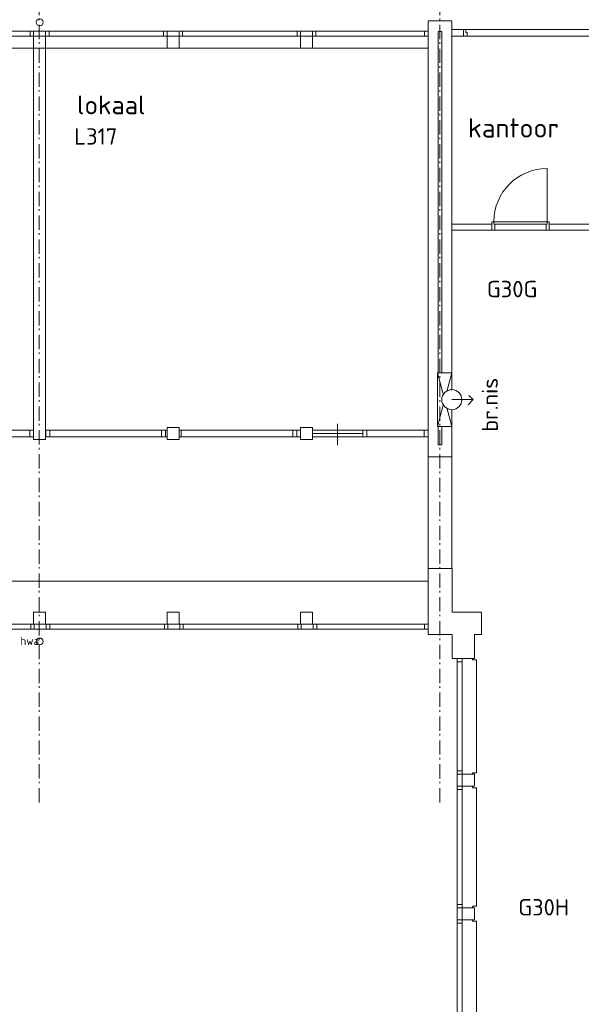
# Model space of a CAD drawing. Header units: millimetres. Extents: x -126050 to 29524, y -41406 to 36511.
# Tile 10 of 14: x -35045 to -25228, y -15178 to 2023. Entities that reach past the tile are written whole.
import ezdxf

# ---------------------------------------------------------------- set-up
doc = ezdxf.new("R2010")
doc.units = ezdxf.units.MM
doc.header["$LTSCALE"] = 100
doc.linetypes.add('STYLE_06', pattern=[0.416656, 0.25, -0.083313, 0.027771, -0.055573])
doc.layers.add('None', color=7, linetype='Continuous', lineweight=5)
doc.styles.add('Tekton Plus Regular', font='isocpeur.ttf')

# ---------------------------------------------------------------- blocks, each defined once
blk = doc.blocks.new('Group-52')
at = {"color": 8, "linetype": 'Continuous', "lineweight": 5}
blk.add_wipeout([(27853.5, -2012.7), (34643.5, -2012.7), (34643.5, -2126.7), (27853.5, -2126.7)], dxfattribs=at).dxf.layer = 'None'
at = {"layer": 'None', "color": 8, "linetype": 'Continuous', "lineweight": 5}
blk.add_lwpolyline([(27853.5, -2012.7), (34643.5, -2012.7), (34643.5, -2126.7), (27853.5, -2126.7)], close=True, dxfattribs=at)
at = {"color": 8, "linetype": 'Continuous', "lineweight": 5}
for points in [[(27853.5, -2012.7), (27920.5, -2012.7), (27920.5, -2126.7), (27853.5, -2126.7)], [(29910.5, -2012.7), (29977.5, -2012.7), (29977.5, -2126.7), (29910.5, -2126.7)], [(30187.5, -2012.7), (30254.5, -2012.7), (30254.5, -2126.7), (30187.5, -2126.7)], [(32243.5, -2012.7), (32310.5, -2012.7), (32310.5, -2126.7), (32243.5, -2126.7)], [(32520.5, -2012.7), (32587.5, -2012.7), (32587.5, -2126.7), (32520.5, -2126.7)], [(33487.5, -2012.7), (33554.5, -2012.7), (33554.5, -2126.7), (33487.5, -2126.7)], [(34576.5, -2012.7), (34643.5, -2012.7), (34643.5, -2126.7), (34576.5, -2126.7)]]:
    blk.add_wipeout(points, dxfattribs=at).dxf.layer = 'None'
at = {"layer": 'None', "color": 8, "linetype": 'Continuous', "lineweight": 5}
for points in [[(27853.5, -2012.7), (27920.5, -2012.7), (27920.5, -2126.7), (27853.5, -2126.7)], [(29910.5, -2012.7), (29977.5, -2012.7), (29977.5, -2126.7), (29910.5, -2126.7)], [(30187.5, -2012.7), (30254.5, -2012.7), (30254.5, -2126.7), (30187.5, -2126.7)], [(32243.5, -2012.7), (32310.5, -2012.7), (32310.5, -2126.7), (32243.5, -2126.7)], [(32520.5, -2012.7), (32587.5, -2012.7), (32587.5, -2126.7), (32520.5, -2126.7)], [(33487.5, -2012.7), (33554.5, -2012.7), (33554.5, -2126.7), (33487.5, -2126.7)], [(34576.5, -2012.7), (34643.5, -2012.7), (34643.5, -2126.7), (34576.5, -2126.7)]]:
    blk.add_lwpolyline(points, close=True, dxfattribs=at)
at = {"color": 8, "linetype": 'Continuous', "lineweight": 5}
blk.add_wipeout([(32587.5, -2069.7), (33487.5, -2069.7), (33487.5, -2126.7), (32587.5, -2126.7)], dxfattribs=at).dxf.layer = 'None'
at = {"layer": 'None', "color": 8, "linetype": 'Continuous', "lineweight": 5}
blk.add_line((33037.5, -1899.7), (33037.5, -2269.7), dxfattribs=at)
blk.add_lwpolyline([(32587.5, -2069.7), (33487.5, -2069.7), (33487.5, -2126.7), (32587.5, -2126.7)], close=True, dxfattribs=at)
blk = doc.blocks.new('Group-53')
at = {"color": 8, "linetype": 'Continuous', "lineweight": 5}
blk.add_wipeout([(34859.5, -2012.7), (41538.5, -2012.7), (41538.5, -2126.7), (34859.5, -2126.7)], dxfattribs=at).dxf.layer = 'None'
at = {"layer": 'None', "color": 8, "linetype": 'Continuous', "lineweight": 5}
blk.add_lwpolyline([(34859.5, -2012.7), (41538.5, -2012.7), (41538.5, -2126.7), (34859.5, -2126.7)], close=True, dxfattribs=at)
at = {"color": 8, "linetype": 'Continuous', "lineweight": 5}
for points in [[(34859.5, -2012.7), (34925.5, -2012.7), (34925.5, -2126.7), (34859.5, -2126.7)], [(36882.5, -2012.7), (36948.5, -2012.7), (36948.5, -2126.7), (36882.5, -2126.7)], [(37155.5, -2012.7), (37221.5, -2012.7), (37221.5, -2126.7), (37155.5, -2126.7)], [(39177.5, -2012.7), (39243.5, -2012.7), (39243.5, -2126.7), (39177.5, -2126.7)], [(39450.5, -2012.7), (39516.5, -2012.7), (39516.5, -2126.7), (39450.5, -2126.7)], [(40401.5, -2012.7), (40467.5, -2012.7), (40467.5, -2126.7), (40401.5, -2126.7)], [(41472.5, -2012.7), (41538.5, -2012.7), (41538.5, -2126.7), (41472.5, -2126.7)]]:
    blk.add_wipeout(points, dxfattribs=at).dxf.layer = 'None'
at = {"layer": 'None', "color": 8, "linetype": 'Continuous', "lineweight": 5}
for points in [[(34859.5, -2012.7), (34925.5, -2012.7), (34925.5, -2126.7), (34859.5, -2126.7)], [(36882.5, -2012.7), (36948.5, -2012.7), (36948.5, -2126.7), (36882.5, -2126.7)], [(37155.5, -2012.7), (37221.5, -2012.7), (37221.5, -2126.7), (37155.5, -2126.7)], [(39177.5, -2012.7), (39243.5, -2012.7), (39243.5, -2126.7), (39177.5, -2126.7)], [(39450.5, -2012.7), (39516.5, -2012.7), (39516.5, -2126.7), (39450.5, -2126.7)], [(40401.5, -2012.7), (40467.5, -2012.7), (40467.5, -2126.7), (40401.5, -2126.7)], [(41472.5, -2012.7), (41538.5, -2012.7), (41538.5, -2126.7), (41472.5, -2126.7)]]:
    blk.add_lwpolyline(points, close=True, dxfattribs=at)
at = {"color": 8, "linetype": 'Continuous', "lineweight": 5}
blk.add_wipeout([(39516.5, -2069.7), (40401.5, -2069.7), (40401.5, -2126.7), (39516.5, -2126.7)], dxfattribs=at).dxf.layer = 'None'
at = {"layer": 'None', "color": 8, "linetype": 'Continuous', "lineweight": 5}
blk.add_line((39958.5, -1899.7), (39958.5, -2269.7), dxfattribs=at)
blk.add_lwpolyline([(39516.5, -2069.7), (40401.5, -2069.7), (40401.5, -2126.7), (39516.5, -2126.7)], close=True, dxfattribs=at)
blk = doc.blocks.new('Group-58')
at = {"color": 8, "linetype": 'Continuous', "lineweight": 5}
blk.add_wipeout([(-7305.5, -5397.7), (41538.5, -5397.7), (41538.5, -5487.7), (-7305.5, -5487.7)], dxfattribs=at).dxf.layer = 'None'
at = {"layer": 'None', "color": 8, "linetype": 'Continuous', "lineweight": 5}
blk.add_lwpolyline([(-7305.5, -5397.7), (41538.5, -5397.7), (41538.5, -5487.7), (-7305.5, -5487.7)], close=True, dxfattribs=at)
at = {"color": 8, "linetype": 'Continuous', "lineweight": 5}
for points in [[(34595.5, -5397.7), (34655.5, -5397.7), (34655.5, -5487.7), (34595.5, -5487.7)], [(34865.5, -5397.7), (34925.5, -5397.7), (34925.5, -5487.7), (34865.5, -5487.7)], [(36929.5, -5397.7), (36989.5, -5397.7), (36989.5, -5487.7), (36929.5, -5487.7)], [(37199.5, -5397.7), (37259.5, -5397.7), (37259.5, -5487.7), (37199.5, -5487.7)], [(39263.5, -5397.7), (39323.5, -5397.7), (39323.5, -5487.7), (39263.5, -5487.7)], [(39533.5, -5397.7), (39593.5, -5397.7), (39593.5, -5487.7), (39533.5, -5487.7)], [(41478.5, -5397.7), (41538.5, -5397.7), (41538.5, -5487.7), (41478.5, -5487.7)]]:
    blk.add_wipeout(points, dxfattribs=at).dxf.layer = 'None'
at = {"layer": 'None', "color": 8, "linetype": 'Continuous', "lineweight": 5}
for points in [[(34595.5, -5397.7), (34655.5, -5397.7), (34655.5, -5487.7), (34595.5, -5487.7)], [(34865.5, -5397.7), (34925.5, -5397.7), (34925.5, -5487.7), (34865.5, -5487.7)], [(36929.5, -5397.7), (36989.5, -5397.7), (36989.5, -5487.7), (36929.5, -5487.7)], [(37199.5, -5397.7), (37259.5, -5397.7), (37259.5, -5487.7), (37199.5, -5487.7)], [(39263.5, -5397.7), (39323.5, -5397.7), (39323.5, -5487.7), (39263.5, -5487.7)], [(39533.5, -5397.7), (39593.5, -5397.7), (39593.5, -5487.7), (39533.5, -5487.7)], [(41478.5, -5397.7), (41538.5, -5397.7), (41538.5, -5487.7), (41478.5, -5487.7)]]:
    blk.add_lwpolyline(points, close=True, dxfattribs=at)
blk = doc.blocks.new('Group-59')
at = {"color": 8, "linetype": 'Continuous', "lineweight": 5}
blk.add_wipeout([(42048.5, -5997.7), (42138.5, -5997.7), (42138.5, -33582.7), (42048.5, -33582.7)], dxfattribs=at).dxf.layer = 'None'
at = {"layer": 'None', "color": 8, "linetype": 'Continuous', "lineweight": 5}
blk.add_lwpolyline([(42048.5, -5997.7), (42138.5, -5997.7), (42138.5, -33582.7), (42048.5, -33582.7)], close=True, dxfattribs=at)
at = {"color": 8, "linetype": 'Continuous', "lineweight": 5}
for points in [[(42048.5, -5997.7), (42138.5, -5997.7), (42138.5, -6057.7), (42048.5, -6057.7)], [(42048.5, -7959.7), (42138.5, -7959.7), (42138.5, -8019.7), (42048.5, -8019.7)], [(42048.5, -8229.7), (42138.5, -8229.7), (42138.5, -8289.7), (42048.5, -8289.7)], [(42048.5, -10293.7), (42138.5, -10293.7), (42138.5, -10353.7), (42048.5, -10353.7)], [(42048.5, -10563.7), (42138.5, -10563.7), (42138.5, -10623.7), (42048.5, -10623.7)]]:
    blk.add_wipeout(points, dxfattribs=at).dxf.layer = 'None'
at = {"layer": 'None', "color": 8, "linetype": 'Continuous', "lineweight": 5}
for points in [[(42048.5, -5997.7), (42138.5, -5997.7), (42138.5, -6057.7), (42048.5, -6057.7)], [(42048.5, -7959.7), (42138.5, -7959.7), (42138.5, -8019.7), (42048.5, -8019.7)], [(42048.5, -8229.7), (42138.5, -8229.7), (42138.5, -8289.7), (42048.5, -8289.7)], [(42048.5, -10293.7), (42138.5, -10293.7), (42138.5, -10353.7), (42048.5, -10353.7)], [(42048.5, -10563.7), (42138.5, -10563.7), (42138.5, -10623.7), (42048.5, -10623.7)]]:
    blk.add_lwpolyline(points, close=True, dxfattribs=at)
blk = doc.blocks.new('Group-60')
at = {"layer": 'None', "color": 8, "insert": (34602, 5451), "char_height": 279.98, "attachment_point": 1, "line_spacing_factor": 0.979769, "style": 'Tekton Plus Regular'}
blk.add_mtext('{\\H0.5036x;\\lhwa}', dxfattribs=at)
at = {"color": 8, "linetype": 'Continuous', "lineweight": 5}
blk.add_wipeout([(34796, 5156), (34812, 5113), (34792, 5071), (34749, 5055), (34708, 5074), (34691, 5117), (34710, 5159), (34754, 5175)], dxfattribs=at).dxf.layer = 'None'
at = {"layer": 'None', "color": 8, "linetype": 'Continuous', "lineweight": 5}
blk.add_circle((34752, 5115), 60.1, dxfattribs=at)
blk = doc.blocks.new('Group-85')
at = {"layer": 'None', "color": 8, "linetype": 'Continuous', "lineweight": 5}
for q in [(42240, -1565), (42254, -1403)]:
    blk.add_line((42328, -1477), q, dxfattribs=at)
at = {"layer": 'None', "color": 8, "insert": (42478, -2038), "char_height": 279.32, "attachment_point": 1, "rotation": 90, "line_spacing_factor": 0.981329, "style": 'Tekton Plus Regular'}
blk.add_mtext('{\\H1.007x;\\lbr.nis}', dxfattribs=at)
at = {"color": 8, "linetype": 'Continuous', "lineweight": 5}
blk.add_wipeout([(41704, -1007), (41954, -1007), (41954, -1947), (41704, -1947)], dxfattribs=at).dxf.layer = 'None'
at = {"layer": 'None', "color": 8, "linetype": 'Continuous', "lineweight": 5}
for p, q in [((41954, -1947), (41704, -1007)), ((41704, -1947), (41954, -1007))]:
    blk.add_line(p, q, dxfattribs=at)
blk.add_lwpolyline([(41704, -1007), (41954, -1007), (41954, -1947), (41704, -1947)], close=True, dxfattribs=at)
at = {"color": 8, "linetype": 'Continuous', "lineweight": 5}
blk.add_wipeout([(42128, -1459), (42090, -1587), (41972, -1651), (41844, -1612), (41780, -1495), (41819, -1366), (41936, -1303), (42065, -1341)], dxfattribs=at).dxf.layer = 'None'
at = {"layer": 'None', "color": 8, "linetype": 'Continuous', "lineweight": 5}
blk.add_line((41954, -1477), (42328, -1477), dxfattribs=at)
blk.add_circle((41954, -1477), 175, dxfattribs=at)
blk = doc.blocks.new('Group-94')
at = {"color": 140, "linetype": 'Continuous', "lineweight": 15}
blk.add_wipeout([(43654.5, 1486.3), (42654.5, 1486.3), (42654.5, 1631.3), (43654.5, 1631.3)], dxfattribs=at).dxf.layer = 'None'
at = {"layer": 'None', "color": 140, "linetype": 'Continuous', "lineweight": 15}
blk.add_lwpolyline([(43654.5, 1486.3), (42654.5, 1486.3), (42654.5, 1631.3), (43654.5, 1631.3)], close=True, dxfattribs=at)
at = {"color": 140, "linetype": 'Continuous', "lineweight": 15}
for points in [[(42704.5, 1486.3), (42654.5, 1486.3), (42654.5, 1631.3), (42704.5, 1631.3)], [(43654.5, 1486.3), (43604.5, 1486.3), (43604.5, 1631.3), (43654.5, 1631.3)]]:
    blk.add_wipeout(points, dxfattribs=at).dxf.layer = 'None'
at = {"layer": 'None', "color": 140, "linetype": 'Continuous', "lineweight": 15}
for points in [[(42704.5, 1486.3), (42654.5, 1486.3), (42654.5, 1631.3), (42704.5, 1631.3)], [(43654.5, 1486.3), (43604.5, 1486.3), (43604.5, 1631.3), (43654.5, 1631.3)]]:
    blk.add_lwpolyline(points, close=True, dxfattribs=at)
at = {"color": 140, "linetype": 'Continuous', "lineweight": 15}
blk.add_wipeout([(43619.5, 1591.3), (42689.5, 1591.3), (42689.5, 1631.3), (43619.5, 1631.3)], dxfattribs=at).dxf.layer = 'None'
at = {"layer": 'None', "color": 8, "linetype": 'Continuous', "lineweight": 5}
blk.add_line((43619.5, 1631.3), (43619.5, 2560.3), dxfattribs=at)
at = {"layer": 'None', "color": 140, "linetype": 'Continuous', "lineweight": 15}
blk.add_lwpolyline([(43619.5, 1591.3), (42689.5, 1591.3), (42689.5, 1631.3), (43619.5, 1631.3)], close=True, dxfattribs=at)
at = {"layer": 'None', "color": 8, "linetype": 'Continuous', "lineweight": 5}
blk.add_arc((43619.5, 1631.3), 930, 90, 180, dxfattribs=at)

msp = doc.modelspace()

# ---------------------------------------------------------------- linework, layer by layer
at = {"layer": 'None', "color": 8, "linetype": 'Continuous', "lineweight": 5}
msp.add_line((-27914, -7785), (-76746, -7785), dxfattribs=at)

# ---------------------------------------------------------------- block references
at = {"layer": 'None', "color": 7}
for name in ['Group-60', 'Group-52', 'Group-53', 'Group-59']:
    msp.add_blockref(name, (-69446, -3138), dxfattribs=at)

# ---------------------------------------------------------------- texts
at = {"layer": 'None', "color": 1, "insert": (-27210, 302), "char_height": 338.7, "attachment_point": 1, "line_spacing_factor": 0.978292, "style": 'Tekton Plus Regular'}
msp.add_mtext('kantoor\\P', dxfattribs=at)

# ---------------------------------------------------------------- wipeouts: each hides what was drawn before it
at = {"color": 140, "linetype": 'Continuous', "lineweight": 15}
for points in [[(-34802, 1735), (-34592, 1735), (-34592, 1525), (-34802, 1525)], [(-32470, 1735), (-32260, 1735), (-32260, 1525), (-32470, 1525)], [(-30136, 1735), (-29926, 1735), (-29926, 1525), (-30136, 1525)], [(-34802, -8326), (-34592, -8326), (-34592, -8536), (-34802, -8536)]]:
    msp.add_wipeout(points, dxfattribs=at).dxf.layer = 'None'
at = {"color": 1, "linetype": 'Continuous', "lineweight": 35}
msp.add_wipeout([(-34042, 246), (-32905, 246), (-32905, 779), (-34042, 779)], dxfattribs=at).dxf.layer = 'None'
at = {"color": 92, "linetype": 'Continuous', "lineweight": 25}
for points in [[(-25260, -130), (-24369, -130), (-24369, 335), (-25260, 335)], [(-26880, -2935), (-25743, -2935), (-25743, -2469), (-26880, -2469)], [(-26330, -13733), (-25235, -13733), (-25235, -13269), (-26330, -13269)]]:
    msp.add_wipeout(points, dxfattribs=at).dxf.layer = 'None'
at = {"color": 8, "linetype": 'Continuous', "lineweight": 5}
msp.add_wipeout([(-34653, -8794), (-34633, -8835), (-34648, -8879), (-34690, -8899), (-34733, -8884), (-34754, -8842), (-34738, -8799), (-34697, -8779)], dxfattribs=at).dxf.layer = 'None'

# ---------------------------------------------------------------- next in the draw order: linework, layer by layer
at = {"layer": 'None', "color": 140, "linetype": 'Continuous', "lineweight": 15}
msp.add_line((-27718, 1525), (-76746, 1525), dxfattribs=at)
for points in [[(-34802, 1735), (-34592, 1735), (-34592, 1525), (-34802, 1525)], [(-32470, 1735), (-32260, 1735), (-32260, 1525), (-32470, 1525)], [(-30136, 1735), (-29926, 1735), (-29926, 1525), (-30136, 1525)], [(-34802, -8326), (-34592, -8326), (-34592, -8536), (-34802, -8536)]]:
    msp.add_lwpolyline(points, close=True, dxfattribs=at)
at = {"layer": 'None', "color": 8, "linetype": 'Continuous', "lineweight": 5}
msp.add_circle((-34694, -8839), 60.2, dxfattribs=at)

# ---------------------------------------------------------------- next in the draw order: texts
at = {"layer": 'None', "color": 1, "insert": (-34042, 698), "char_height": 328.5, "attachment_point": 1, "line_spacing_factor": 0.978292, "style": 'Tekton Plus Regular'}
msp.add_mtext('lokaal', dxfattribs=at)
at = {"layer": 'None', "color": 92, "attachment_point": 1, "line_spacing_factor": 0.978292, "style": 'Tekton Plus Regular'}
for s, insert, char_height in [('G30G', (-26880, -2540), 286.4), ('G30H', (-26330, -13340), 285.4)]:
    msp.add_mtext(s, dxfattribs=dict(at, insert=insert, char_height=char_height))
at = {"layer": 'None', "color": 8, "insert": (-35033, -8759), "char_height": 280.65, "attachment_point": 1, "line_spacing_factor": 0.978292, "style": 'Tekton Plus Regular'}
msp.add_mtext('{\\H0.5024x;\\lhwa}', dxfattribs=at)

# ---------------------------------------------------------------- next in the draw order: wipeouts: each hides what was drawn before it
at = {"color": 92, "linetype": 'Continuous', "lineweight": 25}
msp.add_wipeout([(-34091, -268), (-33303, -268), (-33303, 197), (-34091, 197)], dxfattribs=at).dxf.layer = 'None'
at = {"color": 140, "linetype": 'Continuous', "lineweight": 15}
for points in [[(-32470, -5103), (-32260, -5103), (-32260, -5313), (-32470, -5313)], [(-30136, -5103), (-29926, -5103), (-29926, -5313), (-30136, -5313)]]:
    msp.add_wipeout(points, dxfattribs=at).dxf.layer = 'None'
at = {"color": 8, "linetype": 'Continuous', "lineweight": 5}
for points in [[(-27128, -11133), (-27128, -11158), (-27308, -11158), (-27308, -11133), (-27308, -11133), (-27308, -9161), (-27308, -9136), (-27128, -9136), (-27128, -9161), (-27058, -9161), (-27058, -11133)], [(-27128, -13465), (-27128, -13491), (-27308, -13491), (-27308, -13465), (-27308, -13465), (-27308, -11395), (-27308, -11368), (-27128, -11368), (-27128, -11395), (-27058, -11395), (-27058, -13465)], [(-27128, -15799), (-27128, -15825), (-27308, -15825), (-27308, -15799), (-27308, -15799), (-27308, -13728), (-27308, -13702), (-27128, -13702), (-27128, -13728), (-27058, -13728), (-27058, -15799)]]:
    msp.add_wipeout(points, dxfattribs=at).dxf.layer = 'None'

# ---------------------------------------------------------------- next in the draw order: linework, layer by layer
at = {"layer": 'None', "color": 140, "linetype": 'Continuous', "lineweight": 15}
for points in [[(-32470, -5103), (-32260, -5103), (-32260, -5313), (-32470, -5313)], [(-30136, -5103), (-29926, -5103), (-29926, -5313), (-30136, -5313)]]:
    msp.add_lwpolyline(points, close=True, dxfattribs=at)
at = {"layer": 'None', "color": 8, "linetype": 'Continuous', "lineweight": 5}
for points in [[(-27128, -11133), (-27128, -11158), (-27308, -11158), (-27308, -11133), (-27308, -11133), (-27308, -9161), (-27308, -9136), (-27128, -9136), (-27128, -9161), (-27058, -9161), (-27058, -11133)], [(-27128, -13465), (-27128, -13491), (-27308, -13491), (-27308, -13465), (-27308, -13465), (-27308, -11395), (-27308, -11368), (-27128, -11368), (-27128, -11395), (-27058, -11395), (-27058, -13465)], [(-27128, -15799), (-27128, -15825), (-27308, -15825), (-27308, -15799), (-27308, -15799), (-27308, -13728), (-27308, -13702), (-27128, -13702), (-27128, -13728), (-27058, -13728), (-27058, -15799)]]:
    msp.add_lwpolyline(points, close=True, dxfattribs=at)

# ---------------------------------------------------------------- next in the draw order: block references
at = {"layer": 'None', "color": 7}
msp.add_blockref('Group-58', (-69446, -3138), dxfattribs=at)

# ---------------------------------------------------------------- next in the draw order: texts
at = {"layer": 'None', "color": 92, "insert": (-34091, 126), "char_height": 286.4, "attachment_point": 1, "line_spacing_factor": 0.978292, "style": 'Tekton Plus Regular'}
msp.add_mtext('L317', dxfattribs=at)

# ---------------------------------------------------------------- next in the draw order: wipeouts: each hides what was drawn before it
at = {"color": 140, "linetype": 'Continuous', "lineweight": 15}
for points in [[(-27492, 2005), (-27492, -5616), (-27666, -5616), (-27699, -5616), (-27699, -5403), (-27666, -5403), (-27666, 1292), (-27666, 1631), (-27666, 1818), (-27699, 1818), (-27699, 2005), (-27666, 2005)], [(-34802, 1525), (-34592, 1525), (-34592, -5313), (-34802, -5313)]]:
    msp.add_wipeout(points, dxfattribs=at).dxf.layer = 'None'
at = {"color": 8, "linetype": 'Continuous', "lineweight": 5}
msp.add_wipeout([(-76772, 1825), (-27908, 1825), (-27908, 1735), (-76772, 1735)], dxfattribs=at).dxf.layer = 'None'

# ---------------------------------------------------------------- next in the draw order: linework, layer by layer
at = {"layer": 'None', "color": 8, "linetype": 'STYLE_06', "lineweight": 5, "ltscale": 10}
msp.add_line((-34702, -11650), (-34702, 11050), dxfattribs=at)
at = {"layer": 'None', "color": 8, "linetype": 'Continuous', "lineweight": 5}
msp.add_lwpolyline([(-76772, 1825), (-27908, 1825), (-27908, 1735), (-76772, 1735)], close=True, dxfattribs=at)
at = {"layer": 'None', "color": 140, "linetype": 'Continuous', "lineweight": 15}
for points in [[(-34802, 1525), (-34592, 1525), (-34592, -5313), (-34802, -5313)], [(-27492, -1552), (-25014, -1552), (-25014, -1652), (-27492, -1652)]]:
    msp.add_lwpolyline(points, close=True, dxfattribs=at)

# ---------------------------------------------------------------- next in the draw order: wipeouts: each hides what was drawn before it
at = {"color": 140, "linetype": 'Continuous', "lineweight": 15}
for points in [[(-32470, -8326), (-32260, -8326), (-32260, -8536), (-32470, -8536)], [(-30136, -8326), (-29926, -8326), (-29926, -8536), (-30136, -8536)], [(-27308, -11158), (-27098, -11158), (-27098, -11368), (-27308, -11368)], [(-27308, -13491), (-27098, -13491), (-27098, -13701), (-27308, -13701)]]:
    msp.add_wipeout(points, dxfattribs=at).dxf.layer = 'None'
at = {"color": 8, "linetype": 'Continuous', "lineweight": 5}
msp.add_wipeout([(-27968, -8536), (-27908, -8536), (-27908, -8626), (-27968, -8626)], dxfattribs=at).dxf.layer = 'None'

# ---------------------------------------------------------------- next in the draw order: linework, layer by layer
at = {"layer": 'None', "color": 140, "linetype": 'Continuous', "lineweight": 15}
for points in [[(-32470, -8326), (-32260, -8326), (-32260, -8536), (-32470, -8536)], [(-30136, -8326), (-29926, -8326), (-29926, -8536), (-30136, -8536)], [(-27308, -11158), (-27098, -11158), (-27098, -11368), (-27308, -11368)], [(-27308, -13491), (-27098, -13491), (-27098, -13701), (-27308, -13701)]]:
    msp.add_lwpolyline(points, close=True, dxfattribs=at)
at = {"layer": 'None', "color": 8, "linetype": 'Continuous', "lineweight": 5}
msp.add_lwpolyline([(-27968, -8536), (-27908, -8536), (-27908, -8626), (-27968, -8626)], close=True, dxfattribs=at)

# ---------------------------------------------------------------- next in the draw order: block references
at = {"layer": 'None', "color": 7}
msp.add_blockref('Group-94', (-69446, -3138), dxfattribs=at)

# ---------------------------------------------------------------- next in the draw order: wipeouts: each hides what was drawn before it
at = {"color": 140, "linetype": 'Continuous', "lineweight": 15}
msp.add_wipeout([(-27699, 2005), (-27699, 1818), (-27732, 1818), (-27732, 1631), (-27732, 1251), (-27732, -5403), (-27699, -5403), (-27699, -5616), (-27732, -5616), (-27908, -5616), (-27908, 2005), (-27732, 2005)], dxfattribs=at).dxf.layer = 'None'
at = {"color": 8, "linetype": 'Continuous', "lineweight": 5}
for points in [[(-34862, 1825), (-34802, 1825), (-34802, 1735), (-34862, 1735)], [(-34592, 1825), (-34532, 1825), (-34532, 1735), (-34592, 1735)], [(-32530, 1825), (-32470, 1825), (-32470, 1735), (-32530, 1735)], [(-32260, 1825), (-32200, 1825), (-32200, 1735), (-32260, 1735)], [(-30196, 1825), (-30136, 1825), (-30136, 1735), (-30196, 1735)], [(-29926, 1825), (-29866, 1825), (-29866, 1735), (-29926, 1735)]]:
    msp.add_wipeout(points, dxfattribs=at).dxf.layer = 'None'

# ---------------------------------------------------------------- next in the draw order: linework, layer by layer
at = {"layer": 'None', "color": 140, "linetype": 'Continuous', "lineweight": 15, "flags": 128}
for points in [[(-27666, 2005), (-27492, 2005), (-27492, 1818), (-27492, 1631), (-27492, 1292), (-27492, -5403), (-27492, -5616), (-27666, -5616), (-27732, -5616), (-27908, -5616), (-27908, -5403), (-27908, 1251), (-27908, 1631), (-27908, 1818), (-27908, 2005), (-27732, 2005)], [(-27666, -5403), (-27666, 1292), (-27666, 1631), (-27666, 1818), (-27732, 1818), (-27732, 1631), (-27732, 1251), (-27732, -5403)]]:
    msp.add_lwpolyline(points, close=True, dxfattribs=at)
at = {"layer": 'None', "color": 8, "linetype": 'Continuous', "lineweight": 5}
for points in [[(-34862, 1825), (-34802, 1825), (-34802, 1735), (-34862, 1735)], [(-34592, 1825), (-34532, 1825), (-34532, 1735), (-34592, 1735)], [(-32530, 1825), (-32470, 1825), (-32470, 1735), (-32530, 1735)], [(-32260, 1825), (-32200, 1825), (-32200, 1735), (-32260, 1735)], [(-30196, 1825), (-30136, 1825), (-30136, 1735), (-30196, 1735)], [(-29926, 1825), (-29866, 1825), (-29866, 1735), (-29926, 1735)]]:
    msp.add_lwpolyline(points, close=True, dxfattribs=at)

# ---------------------------------------------------------------- next in the draw order: wipeouts: each hides what was drawn before it
at = {"color": 140, "linetype": 'Continuous', "lineweight": 15}
msp.add_wipeout([(-26972, -8716), (-27098, -8716), (-27098, -9136), (-27488, -9136), (-27488, -8716), (-27908, -8716), (-27908, -8326), (-27908, -7566), (-27488, -7566), (-27488, -8326), (-26972, -8326)], dxfattribs=at).dxf.layer = 'None'

# ---------------------------------------------------------------- next in the draw order: linework, layer by layer
at = {"layer": 'None', "color": 140, "linetype": 'Continuous', "lineweight": 15}
msp.add_lwpolyline([(-26972, -8716), (-27098, -8716), (-27098, -9136), (-27488, -9136), (-27488, -8716), (-27908, -8716), (-27908, -8326), (-27908, -7566), (-27488, -7566), (-27488, -8326), (-26972, -8326)], close=True, dxfattribs=at)

# ---------------------------------------------------------------- next in the draw order: block references
at = {"layer": 'None', "color": 7}
msp.add_blockref('Group-85', (-69446, -3138), dxfattribs=at)

# ---------------------------------------------------------------- next in the draw order: wipeouts: each hides what was drawn before it
at = {"color": 8, "linetype": 'Continuous', "lineweight": 5}
for points in [[(-27968, 1825), (-27908, 1825), (-27908, 1735), (-27968, 1735)], [(-27492, 1849), (-25010, 1849), (-25010, 1735), (-27492, 1735)]]:
    msp.add_wipeout(points, dxfattribs=at).dxf.layer = 'None'

# ---------------------------------------------------------------- next in the draw order: linework, layer by layer
at = {"layer": 'None', "color": 8, "linetype": 'Continuous', "lineweight": 5}
for points in [[(-27968, 1825), (-27908, 1825), (-27908, 1735), (-27968, 1735)], [(-27492, 1849), (-25010, 1849), (-25010, 1735), (-27492, 1735)]]:
    msp.add_lwpolyline(points, close=True, dxfattribs=at)

# ---------------------------------------------------------------- next in the draw order: wipeouts: each hides what was drawn before it
at = {"color": 8, "linetype": 'Continuous', "lineweight": 5}
for points in [[(-27908, -5616), (-27492, -5616), (-27492, -7566), (-27908, -7566)], [(-27398, -9136), (-27308, -9136), (-27308, -9196), (-27398, -9196)]]:
    msp.add_wipeout(points, dxfattribs=at).dxf.layer = 'None'

# ---------------------------------------------------------------- next in the draw order: linework, layer by layer
at = {"layer": 'None', "color": 8, "linetype": 'STYLE_06', "lineweight": 5, "ltscale": 10}
msp.add_line((-27702, -11650), (-27702, 11050), dxfattribs=at)
at = {"layer": 'None', "color": 8, "linetype": 'Continuous', "lineweight": 5}
for points in [[(-27908, -5616), (-27492, -5616), (-27492, -7566), (-27908, -7566)], [(-27398, -9136), (-27308, -9136), (-27308, -9196), (-27398, -9196)]]:
    msp.add_lwpolyline(points, close=True, dxfattribs=at)

# ---------------------------------------------------------------- next in the draw order: wipeouts: each hides what was drawn before it
at = {"color": 8, "linetype": 'Continuous', "lineweight": 5}
msp.add_wipeout([(-27224, 1799), (-27224, 1735), (-27290, 1735), (-27290, 1739), (-27290, 1799), (-27290, 1849), (-27270, 1849), (-27244, 1849), (-27244, 1799)], dxfattribs=at).dxf.layer = 'None'

# ---------------------------------------------------------------- next in the draw order: linework, layer by layer
at = {"layer": 'None', "color": 8, "linetype": 'Continuous', "lineweight": 5}
msp.add_lwpolyline([(-27224, 1799), (-27224, 1735), (-27290, 1735), (-27290, 1739), (-27290, 1799), (-27290, 1849), (-27270, 1849), (-27244, 1849), (-27244, 1799)], close=True, dxfattribs=at)

doc.saveas('drawing.dxf')
